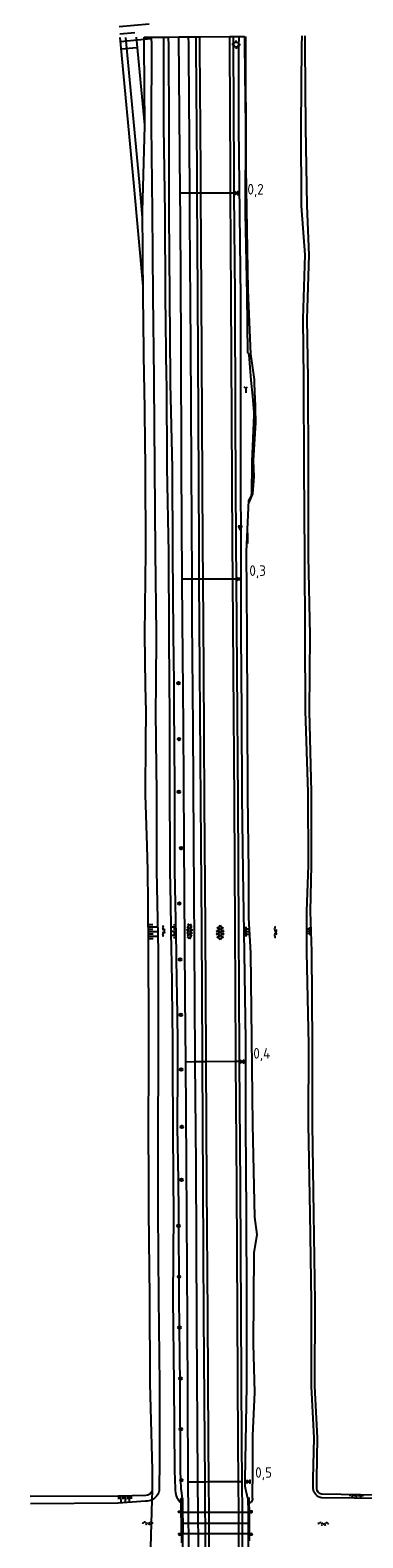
# Model space of a CAD drawing. Extents: x 121149 to 123702, y 457169 to 470031.
# Tile 76 of 87: x 121951 to 122030, y 469371 to 469727. Entities that reach past the tile are written whole.
import ezdxf

# ---------------------------------------------------------------- set-up
doc = ezdxf.new("R2010")
doc.units = 0
doc.header["$LTSCALE"] = 4
doc.layers.get('0').update_dxf_attribs({"color": 8, "linetype": 'CONTINUOUS'})
doc.layers.add('REFERENTIE', color=8, linetype='CONTINUOUS')
doc.styles.add('ISO', font='ISO')

# ---------------------------------------------------------------- blocks, each defined once
blk = doc.blocks.new('lichtmast')
at = {"color": 0}
for p, q in [((-0.6, 0), (-1, 0)), ((-0.71, 0.71), (-0.42, 0.42)), ((0, 0.6), (0, 1)), ((0.42, 0.42), (0.71, 0.71)), ((0.6, 0), (1, 0)), ((-0.42, -0.42), (-0.71, -0.71)), ((0, -0.6), (0, -1)), ((0.42, -0.42), (0.71, -0.71))]:
    blk.add_line(p, q, dxfattribs=at)
blk.add_circle((0, 0), 0.6, dxfattribs=at)
blk = doc.blocks.new('talud')
at = {"color": 0}
for p, q in [((0, 0.75), (0.5, 0.75)), ((0, 0.5), (1, 0.5)), ((0, 0.25), (0.5, 0.25)), ((0, 0), (1, 0)), ((0, -0.25), (0.5, -0.25)), ((0, -0.5), (1, -0.5)), ((0, -0.75), (0.5, -0.75))]:
    blk.add_line(p, q, dxfattribs=at)
blk = doc.blocks.new('wegwijzer')
at = {"color": 0}
for q in [(-0.42, 1.42), (0.42, 1.42), (0, 0)]:
    blk.add_line((0, 1), q, dxfattribs=at)
blk = doc.blocks.new('kilometerpaal')
at = {"color": 0}
for p, q in [((-0.44, 0.44), (0.44, -0.44)), ((-0.44, -0.44), (-0.44, 0.44)), ((0.44, 0.44), (-0.44, -0.44)), ((0.44, -0.44), (0.44, 0.44))]:
    blk.add_line(p, q, dxfattribs=at)
at = {"color": 0, "style": 'ISO'}
blk.add_attdef('KILOMETERPAAL', (0.59, 0.87), '', height=2.5, dxfattribs=at)
blk = doc.blocks.new('boom')
at = {"color": 0}
for radius in [0.315, 0.225, 0.135]:
    blk.add_circle((0, 0), radius, dxfattribs=at)
blk = doc.blocks.new('asfalt6')
at = {"color": 0, "linetype": 'ByBlock', "lineweight": -2}
for p, q in [((-0.93, 0.18), (0.7, 1.13)), ((-0.89, -0.52), (0.89, 0.52)), ((-0.89, 0.52), (0.89, -0.52)), ((-0.76, 1.01), (0.3, 1.62)), ((-0.7, 1.13), (0.93, 0.18)), ((-0.3, 1.62), (0.76, 1.01)), ((-0.93, -0.18), (0.7, -1.13)), ((-0.76, -1.01), (0.3, -1.62)), ((-0.7, -1.13), (0.93, -0.18)), ((-0.3, -1.62), (0.76, -1.01))]:
    blk.add_line(p, q, dxfattribs=at)
blk = doc.blocks.new('water')
at = {"color": 0, "linetype": 'ByBlock', "lineweight": -2}
for centre, start, end in [((-0.01, 0.75), 129.7446, 230.2554), ((-0.32, 1.12), 309.7446, 50.2554), ((-0.32, 0.37), 309.7446, 50.2554), ((0.32, 0.01), 129.7446, 230.2554), ((0, 0.38), 309.7446, 50.2554), ((-0.01, -0.74), 129.7446, 230.2554), ((-0.32, -0.37), 309.7446, 50.2554), ((-0.32, -1.12), 309.7446, 50.2554), ((0, -0.37), 309.7446, 50.2554)]:
    blk.add_arc(centre, 0.244, start, end, dxfattribs=at)
blk = doc.blocks.new('asfalt4')
at = {"color": 0, "linetype": 'ByBlock', "lineweight": -2}
for p, q in [((-0.63, 0.38), (0.64, 1.04)), ((-0.63, 0.4), (0.66, -0.42)), ((-0.57, -0.3), (0.73, 0.38)), ((-0.53, 1.07), (0.74, 0.27)), ((-0.52, 1.14), (0.54, 1.69)), ((-0.43, 1.75), (0.63, 1.08)), ((-0.56, -0.38), (0.58, -1.1)), ((-0.49, -0.96), (0.67, -0.36)), ((-0.46, -1.19), (0.39, -1.73)), ((-0.34, -1.59), (0.57, -1.11))]:
    blk.add_line(p, q, dxfattribs=at)
blk = doc.blocks.new('verkeersbord-pl')
at = {"linetype": 'Continuous'}
blk.add_circle((0, 0), 0.03, dxfattribs=at)
blk = doc.blocks.new('verkeersbord')
at = {"color": 0}
for p, q in [((0.5, 0.32), (-0.5, 0.32)), ((-0.5, 0.32), (0, -0.6)), ((0, -0.6), (0.5, 0.32))]:
    blk.add_line(p, q, dxfattribs=at)

msp = doc.modelspace()

# ---------------------------------------------------------------- linework, layer by layer
at = {"layer": 'REFERENTIE'}
for points in [[(121983.768, 469725.097), (121986.203, 469725.116)], [(121986.203, 469725.116), (121988.479, 469725.134)], [(121986.489, 469688.264), (121986.203, 469725.116)], [(121988.479, 469725.134), (121990.244, 469725.148)], [(121990.244, 469725.148), (121991.044, 469725.155)], [(121990.501, 469688.264), (121990.47, 469693.488), (121990.249, 469722.748), (121990.244, 469725.148)], [(121991.044, 469725.155), (121998.193, 469725.211)], [(121991.044, 469725.155), (121991.049, 469722.752), (121991.27, 469693.493), (121991.301, 469688.264)], [(121998.193, 469725.211), (121998.993, 469725.218)], [(121998.366, 469688.264), (121998.333, 469692.915), (121998.212, 469723.359), (121998.193, 469725.211)], [(121998.993, 469725.218), (122000.375, 469725.229)], [(121998.993, 469725.218), (121999.012, 469723.365), (121999.133, 469692.919), (121999.166, 469688.264)], [(122002.459, 469380.321), (122001.892, 469382.727), (122001.799, 469383.121), (122001.826, 469384.829), (122002.172, 469406.796), (122002.202, 469427.217), (122002.156, 469447.421), (122001.956, 469468.427), (122001.998, 469488.433), (122001.673, 469509.054), (122001.322, 469528.183), (122001.103, 469545.916), (122001.028, 469565.678), (122000.871, 469584.103), (122000.864, 469603.111), (122000.803, 469623.215), (122000.802, 469643.203), (122000.799, 469644.526), (122000.751, 469663.601), (122000.53, 469683.431), (122000.346, 469703.799), (122000.343, 469722.904), (122000.375, 469725.229)], [(122000.375, 469725.229), (122001.608, 469725.239)], [(122001.608, 469725.239), (122001.623, 469723.283)], [(122001.885, 469725.241), (122001.941, 469694.121), (122002.405, 469665.343), (122003.025, 469650.363)], [(122017.796, 469382.657), (122017.842, 469384.943), (122018.039, 469394.614), (122017.455, 469406.687), (122017.405, 469426.751), (122017.088, 469447.424), (122016.741, 469468.602), (122016.768, 469487.41), (122016.348, 469509.286), (122016.35, 469518.878), (122016.737, 469529.632), (122016.612, 469546.906), (122016.045, 469566.112), (122015.902, 469583.998), (122015.851, 469602.554), (122015.685, 469623.561), (122015.649, 469643.804), (122015.639, 469644.526), (122015.443, 469658.643), (122015.922, 469673.704), (122015.098, 469685.274), (122014.991, 469703.788), (122015.138, 469723.093), (122015.197, 469725.346)], [(122018.679, 469382.637), (122018.682, 469382.847), (122018.711, 469384.949), (122018.847, 469394.623), (122018.221, 469406.757), (122018.293, 469426.716), (122017.967, 469447.459), (122017.629, 469468.619), (122017.693, 469487.4), (122017.484, 469509.313), (122017.21, 469518.821), (122017.432, 469529.707), (122017.423, 469546.934), (122016.929, 469566.04), (122017.155, 469584.015), (122016.744, 469602.525), (122016.698, 469623.568), (122016.665, 469643.824), (122016.652, 469644.526), (122016.399, 469658.598), (122016.87, 469673.643), (122016.422, 469685.314), (122016.107, 469703.776), (122015.944, 469722.762), (122015.923, 469725.352)], [(121977.736, 469666.333), (121975.577, 469690.734), (121972.386, 469725.007)], [(121977.615, 469682.498), (121976.875, 469690.852), (121973.696, 469725.017)], [(121978.161, 469704.421), (121976.242, 469725.037)], [(121978.007, 469725.051), (121979.69, 469725.065)], [(121978.036, 469723.208), (121978.007, 469725.051)], [(121978.163, 469704.169), (121978.036, 469723.208)], [(121979.69, 469725.065), (121979.754, 469723.228), (121979.688, 469704.116), (121979.895, 469683.85), (121980.049, 469664.059), (121980.248, 469644.526), (121980.258, 469643.558), (121980.433, 469623.574), (121980.597, 469603.574), (121980.863, 469584.364), (121980.759, 469572.214)], [(121979.69, 469725.065), (121982.572, 469725.087)], [(121982.572, 469725.087), (121982.534, 469723.176), (121982.536, 469703.925), (121982.899, 469683.473), (121982.926, 469664.018), (121983.227, 469644.526), (121983.243, 469643.463), (121983.384, 469623.55), (121983.726, 469603.422), (121983.802, 469584.266), (121983.926, 469572.456)], [(121982.572, 469725.087), (121983.768, 469725.097)], [(121985.146, 469559.393), (121985.108, 469565.922), (121985.043, 469572.541), (121984.928, 469584.31), (121984.785, 469603.362), (121984.68, 469623.398), (121984.231, 469643.32), (121984.219, 469644.526), (121984.028, 469663.907), (121983.899, 469683.621), (121983.901, 469703.913), (121983.786, 469723.101), (121983.768, 469725.097)], [(122001.623, 469723.283), (122001.851, 469703.916)], [(121988.746, 469688.264), (121988.59, 469711.583)], [(121977.604, 469683.915), (121978.163, 469704.169)], [(122001.851, 469703.916), (122001.828, 469683.574)], [(121988.746, 469688.264), (121986.489, 469688.264)], [(121986.981, 469597.21), (121986.8, 469623.818), (121986.692, 469652.612), (121986.535, 469682.283), (121986.489, 469688.264)], [(121989.298, 469597.21), (121989.14, 469623.678), (121988.975, 469652.395), (121988.787, 469682.161), (121988.746, 469688.264)], [(121990.501, 469688.264), (121988.746, 469688.264)], [(121991, 469597.21), (121990.943, 469605.153), (121990.804, 469635.065), (121990.644, 469664.282), (121990.501, 469688.264)], [(121991.301, 469688.264), (121990.501, 469688.264)], [(121991.301, 469688.264), (121991.444, 469664.287), (121991.604, 469635.069), (121991.743, 469605.158), (121991.8, 469597.21)], [(121998.366, 469688.264), (121991.301, 469688.264)], [(121998.902, 469597.21), (121998.84, 469605.414), (121998.664, 469635.17), (121998.539, 469664.066), (121998.366, 469688.264)], [(121999.166, 469688.264), (121998.366, 469688.264)], [(121999.166, 469688.264), (121999.339, 469664.071), (121999.464, 469635.174), (121999.64, 469605.419), (121999.702, 469597.21)], [(121977.753, 469664.086), (121977.604, 469683.915)], [(122001.828, 469683.574), (122002.179, 469664.166)], [(121978.03, 469644.526), (121977.753, 469664.086)], [(122002.179, 469664.166), (122002.363, 469650.564)], [(122002.363, 469650.564), (122002.604, 469650.465)], [(122002.604, 469650.465), (122002.621, 469650.285)], [(122002.621, 469650.285), (122002.656, 469650.089)], [(122002.656, 469650.089), (122002.914, 469647.1)], [(122002.914, 469647.1), (122003.172, 469644.111)], [(122003.025, 469650.363), (122003.887, 469644.313), (122003.974, 469640.617), (122004.119, 469640.537), (122004.206, 469634.183), (122003.725, 469625.13), (122003.871, 469621.396), (122003.55, 469617.311)], [(121978.055, 469642.76), (121978.03, 469644.526)], [(122003.172, 469644.111), (122003.551, 469640.328)], [(121978.29, 469623.565), (121978.055, 469642.76)], [(122003.551, 469640.328), (122003.823, 469636.535)], [(122003.823, 469636.535), (122003.867, 469635.915)], [(122003.867, 469635.915), (122003.411, 469624.953)], [(121978.423, 469603.595), (121978.29, 469623.565)], [(122003.37, 469623.982), (122003.262, 469617.857)], [(122003.411, 469624.953), (122003.37, 469623.982)], [(122002.155, 469603.718), (122002.65, 469615.776)], [(122003.55, 469617.311), (122002.624, 469615.143)], [(122002.65, 469615.776), (122003.243, 469616.73)], [(122003.262, 469617.857), (122003.243, 469616.73)], [(122002.332, 469608.018), (122002.325, 469605.609)], [(121978.192, 469584.194), (121978.423, 469603.595)], [(122002.272, 469584.207), (122002.155, 469603.718)], [(121987.792, 469483.273), (121987.684, 469498.832), (121987.429, 469535.218), (121987.272, 469562.611), (121987.048, 469587.375), (121986.981, 469597.21)], [(121989.298, 469597.21), (121986.981, 469597.21)], [(121990.053, 469483.289), (121989.946, 469498.533), (121989.674, 469535.403), (121989.517, 469562.213), (121989.356, 469587.485), (121989.298, 469597.21)], [(121991, 469597.21), (121989.298, 469597.21)], [(121991.752, 469483.301), (121991.745, 469484.664), (121991.563, 469514.765), (121991.378, 469544.715), (121991.152, 469575.911), (121991, 469597.21)], [(121991.8, 469597.21), (121991, 469597.21)], [(121991.8, 469597.21), (121991.952, 469575.917), (121992.178, 469544.72), (121992.363, 469514.77), (121992.545, 469484.669), (121992.552, 469483.306)], [(121998.902, 469597.21), (121991.8, 469597.21)], [(121999.601, 469483.355), (121999.59, 469485.022), (121999.431, 469514.954), (121999.288, 469544.757), (121999.064, 469575.696), (121998.902, 469597.21)], [(121999.702, 469597.21), (121998.902, 469597.21)], [(121999.702, 469597.21), (121999.864, 469575.702), (122000.088, 469544.762), (122000.231, 469514.958), (122000.39, 469485.027), (122000.401, 469483.36)], [(121978.362, 469572.031), (121978.192, 469584.194)], [(122002.353, 469565.742), (122002.272, 469584.207)], [(121980.759, 469572.214), (121980.706, 469566.022), (121980.77, 469559.075)], [(121983.926, 469572.456), (121983.996, 469565.851), (121983.992, 469559.309)], [(121978.448, 469565.91), (121978.362, 469572.031)], [(121978.414, 469558.904), (121978.448, 469565.91)], [(122002.439, 469546.045), (122002.353, 469565.742)], [(121978.354, 469546.753), (121978.414, 469558.904)], [(121980.77, 469559.075), (121980.883, 469546.833)], [(121983.992, 469559.309), (121983.985, 469546.931)], [(121985.22, 469546.97), (121985.146, 469559.393)], [(121978.352, 469546.346), (121978.354, 469546.753)], [(121978.723, 469534.242), (121978.352, 469546.346)], [(121980.883, 469546.833), (121980.888, 469546.305), (121980.906, 469534.11)], [(121983.985, 469546.931), (121983.985, 469546.196), (121984.056, 469533.92)], [(121985.231, 469533.849), (121985.224, 469546.217), (121985.22, 469546.97)], [(122002.647, 469528.257), (122002.439, 469546.045)], [(121978.9, 469528.446), (121978.723, 469534.242)], [(121980.906, 469534.11), (121980.914, 469528.424), (121981.064, 469520.73)], [(121984.056, 469533.92), (121984.088, 469528.376), (121984.216, 469520.706)], [(121985.38, 469520.697), (121985.234, 469528.389), (121985.231, 469533.849)], [(121978.948, 469520.747), (121978.9, 469528.446)], [(122002.654, 469517.323), (122002.647, 469528.257)], [(121979.02, 469509.337), (121978.948, 469520.747)], [(121981.064, 469520.73), (121981.285, 469509.345), (121981.288, 469507.567)], [(121984.216, 469520.706), (121984.408, 469509.134), (121984.43, 469507.515)], [(121985.626, 469507.494), (121985.599, 469509.107), (121985.38, 469520.697)], [(122003.124, 469509.01), (122002.654, 469517.323)], [(121979.027, 469507.605), (121979.02, 469509.337)], [(122003.395, 469488.857), (122003.124, 469509.01)], [(121979.084, 469494.02), (121979.027, 469507.605)], [(121981.288, 469507.567), (121981.309, 469494.138)], [(121984.43, 469507.515), (121984.61, 469494.313)], [(121985.846, 469494.378), (121985.626, 469507.494)], [(121979.107, 469488.501), (121979.084, 469494.02)], [(121981.309, 469494.138), (121981.318, 469488.396), (121981.299, 469481.56)], [(121984.61, 469494.313), (121984.694, 469488.158), (121984.719, 469481.522)], [(121985.931, 469481.509), (121985.954, 469487.903), (121985.846, 469494.378)], [(121979.075, 469481.584), (121979.107, 469488.501)], [(122003.621, 469468.526), (122003.395, 469488.857)], [(121990.053, 469483.289), (121987.792, 469483.273)], [(121988.409, 469384.148), (121988.404, 469384.734), (121988.399, 469385.48), (121988.2, 469421.974), (121987.958, 469459.272), (121987.792, 469483.273)], [(121991.752, 469483.301), (121990.053, 469483.289)], [(121990.671, 469384.164), (121990.667, 469384.75), (121990.455, 469421.714), (121990.223, 469459.003), (121990.053, 469483.289)], [(121992.552, 469483.306), (121991.752, 469483.301)], [(121992.365, 469384.177), (121992.296, 469393.673), (121992.103, 469423.295), (121991.903, 469454.136), (121991.752, 469483.301)], [(121999.601, 469483.355), (121992.552, 469483.306)], [(121992.552, 469483.306), (121992.703, 469454.141), (121992.903, 469423.3), (121993.096, 469393.678), (121993.165, 469384.183)], [(122000.401, 469483.36), (121999.601, 469483.355)], [(122000.236, 469384.235), (122000.167, 469393.51), (122000.011, 469423.584), (121999.804, 469453.933), (121999.601, 469483.355)], [(122000.401, 469483.36), (122000.604, 469453.939), (122000.811, 469423.589), (122000.967, 469393.515), (122001.036, 469384.241)], [(121979.016, 469468.868), (121979.075, 469481.584)], [(121981.299, 469481.56), (121981.264, 469468.794), (121981.263, 469467.846)], [(121984.719, 469481.522), (121984.766, 469468.659), (121984.771, 469467.905)], [(121985.892, 469467.923), (121985.883, 469468.548), (121985.931, 469481.509)], [(121979.022, 469467.808), (121979.016, 469468.868)], [(121979.099, 469455.034), (121979.022, 469467.808)], [(121981.263, 469467.846), (121981.253, 469455.156)], [(121984.771, 469467.905), (121984.858, 469455.359)], [(121986.079, 469455.428), (121985.892, 469467.923)], [(122004.096, 469446.693), (122003.621, 469468.526)], [(121979.141, 469448.04), (121979.099, 469455.034)], [(121981.253, 469455.156), (121981.247, 469447.979), (121981.355, 469427.586), (121981.592, 469407.24), (121981.584, 469386.853), (121981.56, 469384.685), (121981.537, 469382.583), (121981.532, 469382.09)], [(121984.858, 469455.359), (121984.91, 469447.749), (121984.747, 469427.437), (121985.011, 469407.266), (121985.128, 469386.917), (121985.221, 469384.711), (121985.309, 469382.61), (121985.328, 469382.146)], [(121987.057, 469380.31), (121986.775, 469382.062), (121986.747, 469382.62), (121986.639, 469384.721), (121986.53, 469386.866), (121986.493, 469407.198), (121986.222, 469427.465), (121986.194, 469447.73), (121986.079, 469455.428)], [(121979.306, 469427.779), (121979.141, 469448.04)], [(122004.605, 469442.547), (122004.096, 469446.693)], [(122003.935, 469438.271), (122004.605, 469442.547)], [(122003.73, 469416.818), (122003.935, 469438.271)], [(121979.391, 469407.417), (121979.306, 469427.779)], [(122004.057, 469405.29), (122003.73, 469416.818)], [(121979.965, 469387.034), (121979.391, 469407.417)], [(122003.623, 469395.137), (122004.057, 469405.29)], [(122003.575, 469384.842), (122003.623, 469395.137)], [(121979.948, 469382.572), (121979.956, 469384.674)], [(121979.956, 469384.674), (121979.965, 469387.034)], [(121990.671, 469384.164), (121988.409, 469384.148)], [(121988.462, 469376.988), (121988.409, 469384.148)], [(121992.365, 469384.177), (121990.671, 469384.164)], [(121990.73, 469376.992), (121990.671, 469384.109), (121990.671, 469384.164)], [(121993.165, 469384.183), (121992.365, 469384.177)], [(121992.417, 469376.996), (121992.365, 469384.177)], [(122000.236, 469384.235), (121993.165, 469384.183)], [(121993.165, 469384.183), (121993.217, 469376.997)], [(122001.036, 469384.241), (122000.236, 469384.235)], [(122000.289, 469377.01), (122000.236, 469384.235)], [(122001.036, 469384.241), (122001.089, 469377.012)], [(122003.565, 469382.739), (122003.575, 469384.842)], [(121951.159, 469380.853), (121971.918, 469380.941), (121978.365, 469381.089)], [(121979.887, 469379.998), (121979.945, 469382.177)], [(121979.945, 469382.177), (121979.948, 469382.572)], [(121986.754, 469379.234), (121986.748, 469380.322), (121987.057, 469380.31)], [(121987.057, 469380.31), (121987.076, 469376.986)], [(122002.779, 469379.318), (122002.77, 469380.334), (122002.459, 469380.321)], [(122002.459, 469380.321), (122002.48, 469377.014)], [(122003.553, 469380.442), (122003.565, 469382.739)], [(122042.76, 469380.956), (122019.795, 469381.331)], [(122042.803, 469380.227), (122019.862, 469380.438)], [(121978.312, 469379.632), (121971.872, 469379.212), (121951.223, 469379.022)], [(121979.593, 469368.833), (121979.887, 469379.998)], [(121986.76, 469376.985), (121986.221, 469377.004)], [(121986.222, 469377.295), (121986.765, 469377.306), (121986.754, 469379.234)], [(121986.76, 469376.985), (121987.076, 469376.986)], [(121986.779, 469374.481), (121986.76, 469376.985)], [(121988.462, 469376.988), (121987.076, 469376.986)], [(121987.076, 469376.986), (121987.091, 469374.481)], [(121990.73, 469376.992), (121988.462, 469376.988)], [(121988.48, 469374.483), (121988.462, 469376.988)], [(121992.417, 469376.996), (121990.73, 469376.992)], [(121990.751, 469374.485), (121990.73, 469376.992)], [(121993.217, 469376.997), (121992.417, 469376.996)], [(121992.436, 469374.487), (121992.417, 469376.996)], [(122000.289, 469377.01), (121993.217, 469376.997)], [(121993.217, 469376.997), (121993.236, 469374.488)], [(122001.089, 469377.012), (122000.289, 469377.01)], [(122000.308, 469374.496), (122000.289, 469377.01)], [(122002.48, 469377.014), (122001.089, 469377.012)], [(122001.089, 469377.012), (122001.108, 469374.497)], [(122002.48, 469377.014), (122002.793, 469377.015)], [(122002.48, 469377.014), (122002.495, 469374.499)], [(122003.342, 469377.312), (122002.796, 469377.333), (122002.779, 469379.318)], [(122002.801, 469374.499), (122002.793, 469377.015)], [(122002.793, 469377.015), (122003.338, 469377.004)], [(121986.779, 469374.481), (121987.091, 469374.481)], [(121986.798, 469371.977), (121986.779, 469374.481)], [(121987.091, 469374.481), (121988.48, 469374.483)], [(121987.091, 469374.481), (121987.105, 469371.977)], [(121988.48, 469374.483), (121990.751, 469374.485)], [(121988.498, 469371.978), (121988.48, 469374.483)], [(121990.751, 469374.485), (121992.436, 469374.487)], [(121990.772, 469371.978), (121990.751, 469374.485)], [(121992.436, 469374.487), (121993.236, 469374.488)], [(121992.454, 469371.979), (121992.436, 469374.487)], [(121993.236, 469374.488), (122000.308, 469374.496)], [(121993.236, 469374.488), (121993.254, 469371.979)], [(122000.308, 469374.496), (122001.108, 469374.497)], [(122000.326, 469371.982), (122000.308, 469374.496)], [(122001.108, 469374.497), (122002.495, 469374.499)], [(122001.108, 469374.497), (122001.127, 469371.982)], [(122002.495, 469374.499), (122002.801, 469374.499)], [(122002.495, 469374.499), (122002.511, 469371.983)], [(122002.809, 469371.983), (122002.801, 469374.499)], [(121986.798, 469371.977), (121986.238, 469371.982)], [(121986.247, 469371.673), (121986.793, 469371.683), (121986.802, 469369.794)], [(121986.798, 469371.977), (121987.105, 469371.977)], [(121988.498, 469371.978), (121987.105, 469371.977)], [(121987.124, 469368.687), (121987.105, 469371.977)], [(121990.772, 469371.978), (121988.498, 469371.978)], [(121989.177, 469283.44), (121988.99, 469310.48), (121988.677, 469347.711), (121988.498, 469371.978)], [(121992.454, 469371.979), (121990.772, 469371.978)], [(121991.456, 469283.456), (121991.243, 469310.172), (121990.975, 469347.495), (121990.772, 469371.978)], [(121993.254, 469371.979), (121992.454, 469371.979)], [(121993.029, 469283.467), (121992.909, 469306.732), (121992.718, 469333.915), (121992.518, 469363.159), (121992.454, 469371.979)], [(122000.326, 469371.982), (121993.254, 469371.979)], [(121993.254, 469371.979), (121993.318, 469363.165), (121993.518, 469333.92), (121993.709, 469306.737), (121993.829, 469283.473)], [(122001.127, 469371.982), (122000.326, 469371.982)], [(122000.99, 469283.522), (122000.848, 469306.846), (122000.586, 469333.386), (122000.389, 469363.546), (122000.326, 469371.982)], [(122002.511, 469371.983), (122001.127, 469371.982)], [(122001.127, 469371.982), (122001.189, 469363.552), (122001.386, 469333.393), (122001.648, 469306.852), (122001.79, 469283.528)], [(122002.511, 469371.983), (122002.532, 469368.676)], [(122002.511, 469371.983), (122002.809, 469371.983)], [(122003.354, 469371.994), (122002.809, 469371.983)], [(122002.821, 469370.34), (122002.81, 469371.684), (122003.352, 469371.692)]]:
    msp.add_lwpolyline(points, dxfattribs=at)
for points in [[(121988.59, 469711.583, 0.0021405), (121988.479, 469725.134)], [(121978.365, 469381.089, 0.282539), (121979.945, 469382.177)], [(121981.532, 469382.09, -0.2148451), (121979.887, 469379.998)], [(121985.328, 469382.146, 0.2074478), (121986.754, 469379.234)], [(122002.779, 469379.318, 0.4690916), (122003.553, 469380.442)], [(122019.862, 469380.438, -0.3381502), (122017.796, 469382.657)], [(122019.795, 469381.331, -0.3864117), (122018.679, 469382.637)], [(121979.887, 469379.998, -0.1270575), (121978.312, 469379.632)], [(121986.221, 469377.004, -1.0893911), (121986.222, 469377.295)], [(122003.338, 469377.004, 0.9805228), (122003.342, 469377.312)], [(121986.238, 469371.982, 0.9480879), (121986.247, 469371.673)], [(122003.352, 469371.692, 0.9470223), (122003.354, 469371.994)]]:
    msp.add_lwpolyline(points, format="xyb", dxfattribs=at)

# ---------------------------------------------------------------- block references
at = {"layer": 'REFERENTIE', "linetype": 'Continuous'}
for p, xscale, yscale, rotation in [((121972.145, 469727.6), 7.099909, 7.099909, 5.260915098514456), ((121978.99, 469514.067), 2.203044, 2.203044, 0.3641080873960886), ((121985.504, 469514.103), 1.178903, 2, 181.0690083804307), ((122001.581, 469514.054), 1.25721, 1.25721, 1.048254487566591), ((122017.346, 469514.11), 0.997422, 0.997422, 181.6661075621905), ((121973.468, 469380.98), 1.662587, 2, 271.068569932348), ((122027.974, 469381.197), 0.834041, 2, 269.1069726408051)]:
    msp.add_blockref('talud', p, dxfattribs=dict(at, xscale=xscale, yscale=yscale, rotation=rotation))
for name, p in [('lichtmast', (121999.681, 469723.303)), ('wegwijzer', (122001.951, 469641.15)), ('verkeersbord', (122000.618, 469609.382)), ('verkeersbord-pl', (122000.618, 469609.382)), ('boom', (121986.08, 469572.62)), ('boom', (121986.21, 469559.47)), ('boom', (121986.15, 469547)), ('boom', (121986.71, 469533.76)), ('boom', (121986.3, 469520.69)), ('water', (121982.616, 469514.16)), ('asfalt4', (121988.629, 469514.105)), ('water', (122008.961, 469513.91)), ('boom', (121986.49, 469507.48)), ('boom', (121986.63, 469494.42)), ('boom', (121986.72, 469481.5)), ('boom', (121986.88, 469467.94)), ('boom', (121986.82, 469455.47))]:
    msp.add_blockref(name, p, dxfattribs=at)
ref = msp.add_blockref('kilometerpaal', (121999.739, 469688.264), dxfattribs=at)
ref.add_attrib('KILOMETERPAAL', '0,2', (122002.333, 469687.933), dxfattribs={"layer": '0', "color": 0, "height": 2.5, "style": 'ISO'})
ref = msp.add_blockref('kilometerpaal', (122000.341, 469597.21), dxfattribs=at)
ref.add_attrib('KILOMETERPAAL', '0,3', (122002.789, 469597.955), dxfattribs={"layer": '0', "color": 0, "height": 2.5, "style": 'ISO'})
for name, p, rotation in [('asfalt6', (121995.908, 469513.853), 359.8854085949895), ('boom', (121986.096, 469444.622), 0.5173246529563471), ('boom', (121986.204, 469432.622), 0.5173246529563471), ('boom', (121986.312, 469420.622), 0.5173246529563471), ('boom', (121986.543, 469408.624), 0.5173246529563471), ('boom', (121986.651, 469396.625), 0.5173246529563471), ('boom', (121986.76, 469384.625), 0.5173246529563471), ('water', (121978.857, 469374.464), 270.2291818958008), ('water', (122020.245, 469374.332), 269.4843519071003)]:
    msp.add_blockref(name, p, dxfattribs=dict(at, rotation=rotation))
ref = msp.add_blockref('kilometerpaal', (122001.058, 469483.365), dxfattribs=at)
ref.add_attrib('KILOMETERPAAL', '0,4', (122003.719, 469484.067), dxfattribs={"layer": '0', "color": 0, "height": 2.5, "style": 'ISO'})
ref = msp.add_blockref('kilometerpaal', (122002.572, 469384.252), dxfattribs=at)
ref.add_attrib('KILOMETERPAAL', '0,5', (122004.163, 469385.181), dxfattribs={"layer": '0', "color": 0, "height": 2.5, "style": 'ISO'})

doc.saveas('drawing.dxf')
